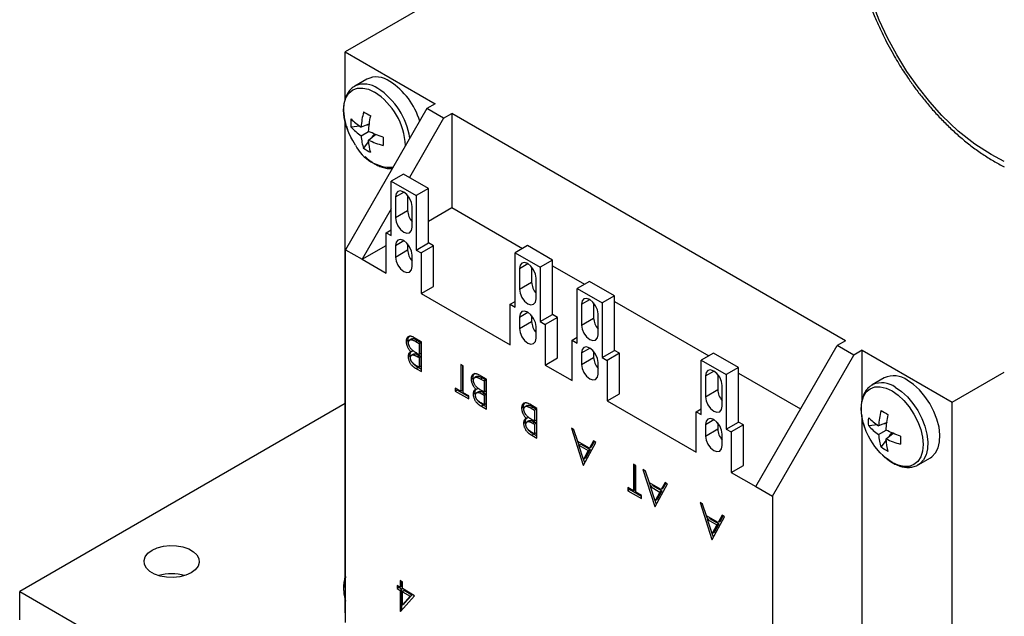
# Model space of a CAD drawing. Header units: inches. Extents: x 0.5 to 21.5, y 0.5 to 16.5.
# Tile 11 of 13: x 16.7 to 19.4, y 11.3 to 12.9. Entities that reach past the tile are written whole.
import ezdxf

# ---------------------------------------------------------------- set-up
doc = ezdxf.new("R2010")
doc.units = ezdxf.units.IN
doc.header["$LTSCALE"] = 2
doc.header["$MEASUREMENT"] = 0

msp = doc.modelspace()

# ---------------------------------------------------------------- linework, layer by layer
for p, q in [((18.5282, 13.3738), (17.5627, 12.8164)), ((17.5627, 12.8164), (17.8088, 12.6744)), ((17.5627, 12.6864), (17.5627, 12.8164)), ((17.6222, 12.7417), (17.5892, 12.7226)), ((17.5892, 12.7226), (17.5906, 12.7233)), ((17.8088, 12.6744), (17.7866, 12.6615)), ((17.7866, 12.6615), (17.5638, 12.2757)), ((17.8322, 12.6351), (17.7866, 12.6615)), ((17.8322, 12.6351), (17.8545, 12.648)), ((18.9302, 12.027), (17.8545, 12.648)), ((17.8545, 12.648), (17.8545, 12.3908)), ((17.5627, 11.3799), (17.5627, 12.6267)), ((17.8322, 12.6351), (17.7386, 12.473)), ((17.6035, 12.6135), (17.5798, 12.6106)), ((17.63, 12.6197), (17.6066, 12.6109)), ((17.6066, 12.5872), (17.6272, 12.5991)), ((17.6296, 12.6167), (17.6184, 12.6154)), ((17.6135, 12.5522), (17.6279, 12.5713)), ((17.6272, 12.5753), (17.6465, 12.5911)), ((17.6369, 12.5833), (17.6437, 12.5923)), ((17.7223, 12.4824), (17.6889, 12.4631)), ((17.6889, 12.3141), (17.6889, 12.4631)), ((17.6889, 12.4631), (17.7573, 12.4236)), ((17.7907, 12.4429), (17.7223, 12.4824)), ((17.7003, 12.4201), (17.7231, 12.4332)), ((17.7907, 12.4429), (17.7573, 12.4236)), ((17.7907, 12.294), (17.7907, 12.4429)), ((17.7003, 12.4201), (17.7003, 12.3632)), ((17.7337, 12.424), (17.7337, 12.3825)), ((17.7573, 12.4236), (17.7573, 12.2747)), ((17.6889, 12.3869), (17.6095, 12.2494)), ((17.7003, 12.3632), (17.7337, 12.3825)), ((17.7458, 12.337), (17.7458, 12.3938)), ((17.7907, 12.354), (17.8545, 12.3908)), ((17.8545, 12.3908), (18.0481, 12.2791)), ((17.6752, 12.322), (17.6889, 12.33)), ((17.6752, 12.2115), (17.6752, 12.322)), ((17.6752, 12.322), (17.6889, 12.3141)), ((17.7003, 12.2874), (17.7231, 12.3005)), ((17.5638, 11.2573), (17.5638, 12.2757)), ((17.5638, 12.2757), (17.6095, 12.2494)), ((17.6095, 12.2494), (17.6752, 12.2873)), ((17.7003, 12.2874), (17.7003, 12.2557)), ((17.7003, 12.2557), (17.7337, 12.275)), ((17.7337, 12.2913), (17.7337, 12.275)), ((17.7573, 12.2747), (17.7907, 12.294)), ((17.7573, 12.2747), (17.771, 12.2668)), ((17.8044, 12.2861), (17.771, 12.2668)), ((17.8044, 12.2861), (17.7907, 12.294)), ((17.8044, 12.1755), (17.8044, 12.2861)), ((18.0613, 12.2867), (18.0279, 12.2674)), ((18.1296, 12.2472), (18.0613, 12.2867)), ((17.6095, 12.2494), (17.6752, 12.2115)), ((17.7458, 12.2295), (17.7458, 12.2611)), ((17.771, 12.2668), (17.771, 12.1562)), ((18.0279, 12.1185), (18.0279, 12.2674)), ((18.0279, 12.2674), (18.0962, 12.2279)), ((18.1296, 12.2472), (18.0962, 12.2279)), ((18.1296, 12.0983), (18.1296, 12.2472)), ((18.0393, 12.2244), (18.0621, 12.2375)), ((18.0393, 12.2244), (18.0393, 12.1676)), ((18.0727, 12.2283), (18.0727, 12.1868)), ((18.0962, 12.2279), (18.0962, 12.079)), ((18.1296, 12.232), (18.2175, 12.1812)), ((18.0848, 12.1413), (18.0848, 12.1981)), ((17.771, 12.1562), (17.8044, 12.1755)), ((18.0393, 12.1676), (18.0727, 12.1868)), ((18.2308, 12.1889), (18.1973, 12.1696)), ((18.1973, 12.0206), (18.1973, 12.1696)), ((18.1973, 12.1696), (18.2657, 12.1301)), ((18.2991, 12.1494), (18.2308, 12.1889)), ((17.771, 12.1562), (18.0142, 12.0158)), ((18.2088, 12.1266), (18.2315, 12.1397)), ((18.2991, 12.1494), (18.2657, 12.1301)), ((18.2991, 12.0004), (18.2991, 12.1494)), ((18.0142, 12.1264), (18.0279, 12.1343)), ((18.0142, 12.0158), (18.0142, 12.1264)), ((18.0142, 12.1264), (18.0279, 12.1185)), ((18.2088, 12.1266), (18.2088, 12.0697)), ((18.2422, 12.1305), (18.2422, 12.089)), ((18.2657, 12.1301), (18.2657, 11.9812)), ((18.2991, 12.1341), (18.5565, 11.9855)), ((18.0393, 12.0917), (18.0621, 12.1048)), ((18.0393, 12.0917), (18.0393, 12.06)), ((18.0727, 12.0956), (18.0727, 12.0793)), ((18.0962, 12.079), (18.1296, 12.0983)), ((18.1433, 12.0904), (18.1099, 12.0711)), ((18.1433, 12.0904), (18.1296, 12.0983)), ((18.1433, 11.9798), (18.1433, 12.0904)), ((18.2088, 12.0697), (18.2422, 12.089)), ((18.2543, 12.0434), (18.2543, 12.1003)), ((18.0393, 12.06), (18.0727, 12.0793)), ((18.0848, 12.0338), (18.0848, 12.0654)), ((18.0962, 12.079), (18.1099, 12.0711)), ((18.1099, 12.0711), (18.1099, 11.9605)), ((17.7446, 12.0318), (17.7395, 12.0288)), ((17.7715, 12.0242), (17.7524, 12.0352)), ((18.1837, 12.0285), (18.1973, 12.0364)), ((18.1837, 11.9179), (18.1837, 12.0285)), ((18.1837, 12.0285), (18.1973, 12.0206)), ((17.7349, 12.028), (17.7298, 12.0251)), ((17.7612, 12.0276), (17.7561, 12.0247)), ((17.7561, 12.0247), (17.7651, 12.0195)), ((17.7612, 12.0276), (17.7703, 12.0224)), ((17.7703, 12.0224), (17.7651, 12.0195)), ((17.7651, 12.0195), (17.7651, 11.9891)), ((17.7703, 12.0224), (17.7703, 11.9921)), ((17.7715, 11.9425), (17.7715, 12.0242)), ((18.2088, 11.9938), (18.2315, 12.007)), ((18.6852, 11.6284), (18.9079, 12.0142)), ((18.9302, 12.027), (18.9079, 12.0142)), ((18.9536, 11.9878), (18.9079, 12.0142)), ((17.7403, 11.9866), (17.7352, 11.9837)), ((17.7485, 11.9993), (17.7434, 11.9963)), ((17.7498, 11.9903), (17.7447, 11.9874)), ((17.7651, 11.9891), (17.7609, 11.9915)), ((17.766, 11.9861), (17.7609, 11.9832)), ((17.7609, 11.9832), (17.7651, 11.9807)), ((17.7703, 11.9921), (17.7651, 11.9891)), ((17.7703, 11.9837), (17.7651, 11.9807)), ((17.7651, 11.9807), (17.7651, 11.9546)), ((17.766, 11.9861), (17.7703, 11.9837)), ((17.7703, 11.9837), (17.7703, 11.9575)), ((18.1099, 11.9605), (18.1433, 11.9798)), ((18.2088, 11.9938), (18.2088, 11.9622)), ((18.2088, 11.9622), (18.2422, 11.9815)), ((18.2422, 11.9978), (18.2422, 11.9815)), ((18.2657, 11.9812), (18.2991, 12.0004)), ((18.2657, 11.9812), (18.2794, 11.9732)), ((18.3128, 11.9925), (18.2794, 11.9732)), ((18.3128, 11.9925), (18.2991, 12.0004)), ((18.3128, 11.8819), (18.3128, 11.9925)), ((18.5697, 11.9932), (18.5363, 11.9739)), ((18.6381, 11.9537), (18.5697, 11.9932)), ((18.7309, 11.602), (18.9536, 11.9878)), ((18.9758, 12.0007), (18.9536, 11.9878)), ((18.9758, 12.0007), (19.2219, 11.8586)), ((18.9758, 11.8666), (18.9758, 12.0007)), ((17.7651, 11.9546), (17.7565, 11.9595)), ((17.7628, 11.9534), (17.7577, 11.9505)), ((17.7577, 11.9505), (17.7715, 11.9425)), ((17.7715, 11.9484), (17.7628, 11.9534)), ((17.7703, 11.9575), (17.7651, 11.9546)), ((17.8857, 11.9582), (17.8794, 11.9619)), ((17.8794, 11.9619), (17.8794, 11.8886)), ((17.8845, 11.8916), (17.8845, 11.9589)), ((17.8857, 11.8849), (17.8857, 11.9582)), ((18.1099, 11.9605), (18.1837, 11.9179)), ((18.2543, 11.9359), (18.2543, 11.9676)), ((18.2794, 11.9732), (18.2794, 11.8627)), ((18.5363, 11.8249), (18.5363, 11.9739)), ((18.5363, 11.9739), (18.6047, 11.9344)), ((18.6381, 11.9537), (18.6047, 11.9344)), ((18.6381, 11.8048), (18.6381, 11.9537)), ((17.9126, 11.9254), (17.9075, 11.9225)), ((17.9223, 11.9292), (17.9172, 11.9263)), ((17.9492, 11.9216), (17.93, 11.9326)), ((17.9389, 11.9251), (17.9338, 11.9221)), ((17.9338, 11.9221), (17.9428, 11.9169)), ((17.9389, 11.9251), (17.9479, 11.9198)), ((17.9492, 11.8399), (17.9492, 11.9216)), ((18.5477, 11.9309), (18.5705, 11.944)), ((18.5477, 11.9309), (18.5477, 11.874)), ((18.5811, 11.9348), (18.5811, 11.8933)), ((18.6047, 11.9344), (18.6047, 11.7855)), ((18.6381, 11.9384), (18.8077, 11.8405)), ((19.0365, 11.9252), (19.0034, 11.9062)), ((19.2219, 11.8586), (19.3645, 11.9409)), ((17.8794, 11.8886), (17.8639, 11.8975)), ((17.8639, 11.8975), (17.8639, 11.8891)), ((17.8691, 11.8921), (17.8691, 11.8946)), ((17.9262, 11.8967), (17.9211, 11.8938)), ((17.9479, 11.9198), (17.9428, 11.9169)), ((17.9428, 11.9169), (17.9428, 11.8865)), ((17.9479, 11.9198), (17.9479, 11.8895)), ((18.5933, 11.8478), (18.5933, 11.9046)), ((19.0034, 11.9062), (19.0048, 11.9069)), ((17.8691, 11.8921), (17.8639, 11.8891)), ((17.8639, 11.8891), (17.9011, 11.8677)), ((17.9011, 11.8736), (17.8691, 11.8921)), ((17.8845, 11.8916), (17.8794, 11.8886)), ((17.9011, 11.8761), (17.8857, 11.8849)), ((17.9011, 11.8677), (17.9011, 11.8761)), ((17.918, 11.8841), (17.9129, 11.8811)), ((17.9275, 11.8877), (17.9224, 11.8848)), ((17.9437, 11.8836), (17.9385, 11.8806)), ((17.9385, 11.8806), (17.9428, 11.8781)), ((17.9428, 11.8865), (17.9386, 11.889)), ((17.9479, 11.8895), (17.9428, 11.8865)), ((17.9479, 11.8811), (17.9428, 11.8781)), ((17.9428, 11.8781), (17.9428, 11.852)), ((17.9437, 11.8836), (17.9479, 11.8811)), ((17.9479, 11.8811), (17.9479, 11.8549)), ((18.2794, 11.8627), (18.3128, 11.8819)), ((18.5477, 11.874), (18.5811, 11.8933)), ((17.5627, 11.8551), (16.6736, 11.3418)), ((17.9428, 11.852), (17.9342, 11.8569)), ((17.9405, 11.8509), (17.9354, 11.8479)), ((17.9354, 11.8479), (17.9492, 11.8399)), ((17.9492, 11.8459), (17.9405, 11.8509)), ((17.9479, 11.8549), (17.9428, 11.852)), ((18.0504, 11.8459), (18.0453, 11.8429)), ((18.0601, 11.8497), (18.055, 11.8467)), ((18.087, 11.842), (18.0678, 11.8531)), ((18.0767, 11.8455), (18.0716, 11.8426)), ((18.0716, 11.8426), (18.0806, 11.8373)), ((18.0767, 11.8455), (18.0857, 11.8403)), ((18.0857, 11.8403), (18.0806, 11.8373)), ((18.0857, 11.8403), (18.0857, 11.8099)), ((18.087, 11.7604), (18.087, 11.842)), ((18.2794, 11.8627), (18.5226, 11.7223)), ((18.5226, 11.8328), (18.5363, 11.8408)), ((19.2219, 10.3258), (19.2219, 11.8586)), ((18.064, 11.8172), (18.0589, 11.8142)), ((18.0806, 11.8373), (18.0806, 11.807)), ((18.5226, 11.7223), (18.5226, 11.8328)), ((18.5226, 11.8328), (18.5363, 11.8249)), ((18.9758, 10.5601), (18.9758, 11.8149)), ((18.0558, 11.8045), (18.0507, 11.8016)), ((18.0653, 11.8082), (18.0602, 11.8052)), ((18.0815, 11.804), (18.0763, 11.8011)), ((18.0763, 11.8011), (18.0806, 11.7986)), ((18.0806, 11.807), (18.0764, 11.8094)), ((18.0857, 11.8099), (18.0806, 11.807)), ((18.0857, 11.8016), (18.0806, 11.7986)), ((18.0806, 11.7986), (18.0806, 11.7724)), ((18.0815, 11.804), (18.0857, 11.8016)), ((18.0857, 11.8016), (18.0857, 11.7754)), ((18.1881, 11.7836), (18.1812, 11.7876)), ((18.1812, 11.7876), (18.2139, 11.6871)), ((18.5477, 11.7982), (18.5705, 11.8113)), ((18.5477, 11.7982), (18.5477, 11.7665)), ((18.5811, 11.8021), (18.5811, 11.7858)), ((18.6047, 11.7855), (18.6381, 11.8048)), ((18.6518, 11.7968), (18.6184, 11.7776)), ((18.6518, 11.7968), (18.6381, 11.8048)), ((18.6518, 11.6863), (18.6518, 11.7968)), ((19.0177, 11.7971), (18.994, 11.7942)), ((19.0442, 11.8033), (19.0208, 11.7945)), ((19.0438, 11.8003), (19.0326, 11.7989)), ((18.0806, 11.7724), (18.072, 11.7774)), ((18.0783, 11.7713), (18.0732, 11.7684)), ((18.0732, 11.7684), (18.087, 11.7604)), ((18.087, 11.7663), (18.0783, 11.7713)), ((18.0857, 11.7754), (18.0806, 11.7724)), ((18.1986, 11.7514), (18.1881, 11.7836)), ((18.5477, 11.7665), (18.5811, 11.7858)), ((18.5933, 11.7403), (18.5933, 11.7719)), ((18.6047, 11.7855), (18.6184, 11.7776)), ((18.6184, 11.7776), (18.6184, 11.667)), ((19.0208, 11.7708), (19.0414, 11.7826)), ((19.0414, 11.7589), (19.0607, 11.7747)), ((19.0511, 11.7668), (19.0579, 11.7759)), ((18.2306, 11.7329), (18.1986, 11.7514)), ((18.2023, 11.7414), (18.1992, 11.7511)), ((18.2019, 11.7411), (18.2071, 11.7441)), ((18.2019, 11.7411), (18.2272, 11.7265)), ((18.2144, 11.7027), (18.2019, 11.7411)), ((18.2071, 11.7441), (18.2323, 11.7295)), ((18.2148, 11.6866), (18.2483, 11.7489)), ((18.2414, 11.7529), (18.2306, 11.7329)), ((18.2358, 11.7359), (18.2306, 11.7329)), ((18.2358, 11.7359), (18.2441, 11.7513)), ((18.2483, 11.7489), (18.2414, 11.7529)), ((19.0277, 11.7358), (19.0421, 11.7549)), ((18.2272, 11.7265), (18.2144, 11.7027)), ((18.2195, 11.7057), (18.2144, 11.7027)), ((18.2323, 11.7295), (18.2195, 11.7057)), ((18.2323, 11.7295), (18.2272, 11.7265)), ((19.1294, 11.688), (19.1624, 11.707)), ((18.2156, 11.6881), (18.2139, 11.6871)), ((18.2139, 11.6871), (18.2148, 11.6866)), ((18.2181, 11.6928), (18.2148, 11.703)), ((18.3571, 11.6861), (18.3508, 11.6898)), ((18.3508, 11.6898), (18.3508, 11.6165)), ((18.3559, 11.6194), (18.3559, 11.6868)), ((18.3571, 11.6128), (18.3571, 11.6861)), ((18.6184, 11.667), (18.6518, 11.6863)), ((19.1311, 11.689), (19.1294, 11.688)), ((18.3839, 11.6706), (18.377, 11.6746)), ((18.377, 11.6746), (18.4097, 11.5741)), ((18.3944, 11.6384), (18.3839, 11.6706)), ((18.6184, 11.667), (18.6852, 11.6284)), ((18.3508, 11.6165), (18.3353, 11.6254)), ((18.3353, 11.6254), (18.3353, 11.617)), ((18.4265, 11.6199), (18.3944, 11.6384)), ((18.3982, 11.6283), (18.395, 11.638)), ((18.3977, 11.6281), (18.4029, 11.631)), ((18.3977, 11.6281), (18.423, 11.6135)), ((18.4102, 11.5897), (18.3977, 11.6281)), ((18.4029, 11.631), (18.4281, 11.6165)), ((18.4106, 11.5736), (18.4441, 11.6359)), ((18.4372, 11.6398), (18.4265, 11.6199)), ((18.4316, 11.6228), (18.4399, 11.6383)), ((18.4441, 11.6359), (18.4372, 11.6398)), ((18.6852, 11.6284), (18.7309, 11.602)), ((18.3405, 11.62), (18.3353, 11.617)), ((18.3353, 11.617), (18.3725, 11.5955)), ((18.3405, 11.62), (18.3405, 11.6224)), ((18.3725, 11.6015), (18.3405, 11.62)), ((18.3559, 11.6194), (18.3508, 11.6165)), ((18.3725, 11.6039), (18.3571, 11.6128)), ((18.3725, 11.5955), (18.3725, 11.6039)), ((18.423, 11.6135), (18.4102, 11.5897)), ((18.4281, 11.6165), (18.4153, 11.5927)), ((18.4281, 11.6165), (18.423, 11.6135)), ((18.4316, 11.6228), (18.4265, 11.6199)), ((18.7309, 11.602), (18.7309, 10.5836)), ((18.4114, 11.5751), (18.4097, 11.5741)), ((18.4097, 11.5741), (18.4106, 11.5736)), ((18.4153, 11.5927), (18.4102, 11.5897)), ((18.4139, 11.5798), (18.4106, 11.5899)), ((18.5399, 11.5806), (18.533, 11.5846)), ((18.533, 11.5846), (18.5656, 11.4841)), ((18.5503, 11.5484), (18.5399, 11.5806)), ((18.5824, 11.5299), (18.5503, 11.5484)), ((18.5541, 11.5383), (18.5509, 11.548)), ((18.5665, 11.4835), (18.6001, 11.5458)), ((18.5931, 11.5498), (18.5824, 11.5299)), ((18.5875, 11.5328), (18.5958, 11.5483)), ((18.6001, 11.5458), (18.5931, 11.5498)), ((18.5537, 11.5381), (18.5588, 11.541)), ((18.5537, 11.5381), (18.5789, 11.5235)), ((18.5661, 11.4997), (18.5537, 11.5381)), ((18.5588, 11.541), (18.5841, 11.5264)), ((18.5789, 11.5235), (18.5661, 11.4997)), ((18.5841, 11.5264), (18.5713, 11.5026)), ((18.5841, 11.5264), (18.5789, 11.5235)), ((18.5875, 11.5328), (18.5824, 11.5299)), ((18.5713, 11.5026), (18.5661, 11.4997)), ((18.5699, 11.4897), (18.5665, 11.4999)), ((18.5673, 11.4851), (18.5656, 11.4841)), ((18.5656, 11.4841), (18.5665, 11.4835)), ((17.713, 11.3531), (17.7049, 11.3578)), ((17.7049, 11.3578), (17.7049, 11.3494)), ((17.7194, 11.3683), (17.713, 11.3719)), ((17.713, 11.3719), (17.713, 11.3531)), ((17.7181, 11.356), (17.713, 11.3531)), ((17.7181, 11.356), (17.7181, 11.369)), ((17.7194, 11.3494), (17.7194, 11.3683)), ((16.6736, 11.3418), (17.1487, 11.0675)), ((16.6736, 11.2646), (16.6736, 11.3418)), ((17.71, 11.3524), (17.7049, 11.3494)), ((17.7049, 11.3494), (17.713, 11.3447)), ((17.71, 11.3524), (17.71, 11.3548)), ((17.7181, 11.3477), (17.71, 11.3524)), ((17.7181, 11.3477), (17.713, 11.3447)), ((17.713, 11.3447), (17.713, 11.2882)), ((17.7143, 11.2874), (17.7529, 11.33)), ((17.7181, 11.2917), (17.7181, 11.3477)), ((17.7529, 11.33), (17.7194, 11.3494)), ((17.7245, 11.344), (17.7194, 11.341)), ((17.7194, 11.341), (17.7404, 11.3289)), ((17.7194, 11.3056), (17.7194, 11.341)), ((17.7404, 11.3289), (17.7194, 11.3056)), ((17.7456, 11.3318), (17.7245, 11.344)), ((17.7245, 11.3085), (17.7456, 11.3318)), ((17.7404, 11.3289), (17.7456, 11.3318)), ((17.5627, 11.2836), (17.5627, 11.3203)), ((17.7194, 11.3056), (17.7245, 11.3085)), ((17.5627, 11.2836), (17.5638, 11.283)), ((17.7171, 11.2905), (17.713, 11.2882)), ((17.713, 11.2882), (17.7143, 11.2874))]:
    msp.add_line(p, q)
at = {"flags": 128}
for points in [[(19.3645, 12.5171), (19.3283, 12.5355), (19.2839, 12.5642), (19.2388, 12.6), (19.194, 12.6426), (19.1605, 12.6796), (19.1286, 12.7194), (19.0983, 12.7626), (19.0703, 12.8078), (19.0451, 12.8546), (19.0229, 12.9025), (19.0044, 12.95)], [(17.5788, 12.5829), (17.5731, 12.5948), (17.5653, 12.6162), (17.5605, 12.6373), (17.5589, 12.6573), (17.5605, 12.6755), (17.5653, 12.691), (17.5731, 12.7034), (17.5837, 12.7121), (17.5965, 12.7169), (17.6111, 12.7175), (17.627, 12.7139), (17.6435, 12.7062)], [(17.5915, 12.5614), (17.5837, 12.5739), (17.5788, 12.5829)], [(17.7458, 12.3938), (17.7441, 12.4049), (17.7392, 12.4162), (17.7318, 12.4262), (17.7231, 12.4332), (17.7144, 12.4363), (17.707, 12.4348), (17.7021, 12.4291), (17.7003, 12.4201)], [(17.7003, 12.3632), (17.7021, 12.3522), (17.707, 12.3408), (17.7144, 12.3308), (17.7231, 12.3238), (17.7318, 12.3208), (17.7392, 12.3222), (17.7441, 12.3279), (17.7458, 12.337)], [(17.7458, 12.2611), (17.7441, 12.2721), (17.7392, 12.2835), (17.7318, 12.2935), (17.7231, 12.3005), (17.7144, 12.3035), (17.707, 12.3021), (17.7021, 12.2964), (17.7003, 12.2874)], [(17.7003, 12.2557), (17.7021, 12.2447), (17.707, 12.2333), (17.7144, 12.2233), (17.7231, 12.2163), (17.7318, 12.2133), (17.7392, 12.2147), (17.7441, 12.2204), (17.7458, 12.2295)], [(18.0848, 12.1981), (18.0831, 12.2092), (18.0781, 12.2206), (18.0708, 12.2305), (18.0621, 12.2375), (18.0533, 12.2406), (18.046, 12.2391), (18.041, 12.2335), (18.0393, 12.2244)], [(18.0393, 12.1676), (18.041, 12.1565), (18.046, 12.1451), (18.0533, 12.1352), (18.0621, 12.1281), (18.0708, 12.1251), (18.0781, 12.1265), (18.0831, 12.1322), (18.0848, 12.1413)], [(18.2543, 12.1003), (18.2526, 12.1113), (18.2476, 12.1227), (18.2402, 12.1327), (18.2315, 12.1397), (18.2228, 12.1427), (18.2154, 12.1413), (18.2105, 12.1356), (18.2088, 12.1266)], [(18.0848, 12.0654), (18.0831, 12.0765), (18.0781, 12.0878), (18.0708, 12.0978), (18.0621, 12.1048), (18.0533, 12.1078), (18.046, 12.1064), (18.041, 12.1007), (18.0393, 12.0917)], [(18.0393, 12.06), (18.041, 12.049), (18.046, 12.0376), (18.0533, 12.0277), (18.0621, 12.0206), (18.0708, 12.0176), (18.0781, 12.019), (18.0831, 12.0247), (18.0848, 12.0338)], [(18.2088, 12.0697), (18.2105, 12.0587), (18.2154, 12.0473), (18.2228, 12.0373), (18.2315, 12.0303), (18.2402, 12.0273), (18.2476, 12.0287), (18.2526, 12.0344), (18.2543, 12.0434)], [(18.2543, 11.9676), (18.2526, 11.9786), (18.2476, 11.99), (18.2402, 11.9999), (18.2315, 12.007), (18.2228, 12.01), (18.2154, 12.0086), (18.2105, 12.0029), (18.2088, 11.9938)], [(18.2088, 11.9622), (18.2105, 11.9511), (18.2154, 11.9398), (18.2228, 11.9298), (18.2315, 11.9228), (18.2402, 11.9198), (18.2476, 11.9212), (18.2526, 11.9269), (18.2543, 11.9359)], [(18.5933, 11.9046), (18.5915, 11.9157), (18.5866, 11.927), (18.5792, 11.937), (18.5705, 11.944), (18.5618, 11.9471), (18.5544, 11.9456), (18.5495, 11.9399), (18.5477, 11.9309)], [(18.993, 11.7665), (18.9873, 11.7784), (18.9795, 11.7998), (18.9747, 11.8209), (18.9731, 11.8409), (18.9747, 11.8591), (18.9795, 11.8746), (18.9873, 11.887), (18.9979, 11.8957), (19.0107, 11.9005), (19.0253, 11.9011), (19.0412, 11.8975), (19.0577, 11.8898)], [(19.0664, 11.8999), (19.0833, 11.8883), (19.0995, 11.8735), (19.1146, 11.8558), (19.1279, 11.836), (19.139, 11.8148), (19.1474, 11.793), (19.153, 11.7713), (19.1554, 11.7506), (19.1546, 11.7315), (19.1506, 11.7148), (19.1435, 11.7011), (19.1337, 11.6908), (19.1311, 11.689)], [(19.1624, 11.707), (19.1668, 11.7099), (19.1766, 11.7202), (19.1836, 11.7339), (19.1876, 11.7506), (19.1884, 11.7697), (19.186, 11.7904), (19.1805, 11.8121), (19.172, 11.8339), (19.1609, 11.8551), (19.1476, 11.8749), (19.1325, 11.8925), (19.1163, 11.9074), (19.0994, 11.919)], [(18.5477, 11.874), (18.5495, 11.863), (18.5544, 11.8516), (18.5618, 11.8416), (18.5705, 11.8346), (18.5792, 11.8316), (18.5866, 11.833), (18.5915, 11.8387), (18.5933, 11.8478)], [(19.0577, 11.8898), (19.0742, 11.8784), (19.0901, 11.8637), (19.1048, 11.8462), (19.1176, 11.8266), (19.1281, 11.8057), (19.1359, 11.7843), (19.1407, 11.7632), (19.1424, 11.7432), (19.1407, 11.7251), (19.1359, 11.7095), (19.1281, 11.6971), (19.1176, 11.6884), (19.1048, 11.6836), (19.0901, 11.6831), (19.0742, 11.6867), (19.0577, 11.6943), (19.0412, 11.7057), (19.0253, 11.7205), (19.0107, 11.7379), (19.0057, 11.745)], [(18.5933, 11.7719), (18.5915, 11.7829), (18.5866, 11.7943), (18.5792, 11.8043), (18.5705, 11.8113), (18.5618, 11.8143), (18.5544, 11.8129), (18.5495, 11.8072), (18.5477, 11.7982)], [(18.5477, 11.7665), (18.5495, 11.7555), (18.5544, 11.7441), (18.5618, 11.7341), (18.5705, 11.7271), (18.5792, 11.7241), (18.5866, 11.7255), (18.5915, 11.7312), (18.5933, 11.7403)], [(19.0057, 11.745), (18.9979, 11.7575), (18.993, 11.7665)], [(17.0353, 11.4544), (17.0497, 11.4609), (17.0663, 11.4652), (17.0842, 11.4671), (17.1024, 11.4664), (17.1198, 11.4633), (17.1354, 11.4579), (17.1483, 11.4504), (17.1577, 11.4414), (17.1632, 11.4314), (17.1643, 11.4209), (17.161, 11.4105), (17.1535, 11.4009), (17.1423, 11.3927), (17.1279, 11.3862), (17.1113, 11.3818), (17.0934, 11.38), (17.0752, 11.3806), (17.0578, 11.3837), (17.0422, 11.3892), (17.0293, 11.3966), (17.0199, 11.4056), (17.0144, 11.4156), (17.0133, 11.4261), (17.0166, 11.4365), (17.0241, 11.4461), (17.0353, 11.4544)]]:
    msp.add_lwpolyline(points, dxfattribs=at)
for centre, radius, start, end in [((17.6152, 12.6654), 0.063, 54.0394, 113.009), ((17.6486, 12.687), 0.0607, 52.9398, 115.7497), ((17.5802, 12.5716), 0.1946, 16.5704, 57.333), ((17.5442, 12.5511), 0.1841, 2.8684, 57.3785), ((17.5451, 12.5509), 0.1971, 8.7037, 57.083), ((17.6891, 12.6095), 0.1088, 206.2702, 272.467), ((17.7838, 12.385), 0.0501, 182.8809, 220.7973), ((17.7838, 12.2775), 0.0501, 182.8809, 220.7973), ((18.1227, 12.1894), 0.0501, 182.8809, 220.7973), ((18.2922, 12.0915), 0.0501, 182.8809, 220.7973), ((18.1227, 12.0819), 0.0501, 182.8809, 220.7973), ((18.2922, 11.984), 0.0501, 182.8809, 220.7973), ((19.0628, 11.8705), 0.0607, 52.9398, 115.7497), ((19.0294, 11.8489), 0.063, 54.0394, 113.009), ((18.6312, 11.8958), 0.0501, 182.8809, 220.7973), ((18.6312, 11.7883), 0.0501, 182.8809, 220.7973), ((17.0888, 11.2661), 0.124, 73.443, 106.557), ((17.6701, 11.348), 0.1112, 162.7233, 197.2767)]:
    msp.add_arc(centre, radius, start, end)
for points, knots in [([(19.0788, 13.4546), (19.0786, 13.4545), (19.0697, 13.4501), (19.0537, 13.4382), (19.0311, 13.4183), (19.0115, 13.3951), (18.9949, 13.3697), (18.9813, 13.3426), (18.9701, 13.3132), (18.9616, 13.2817), (18.9556, 13.2483), (18.9522, 13.2134), (18.9514, 13.1771), (18.9531, 13.1398), (18.9573, 13.1016), (18.9639, 13.063), (18.9728, 13.0241), (18.9837, 12.9854), (18.9965, 12.9478), (19.0102, 12.9125), (19.0235, 12.8822), (19.0365, 12.8551), (19.0494, 12.8299), (19.0591, 12.8127), (19.0639, 12.8041)], [0, 0, 0, 0, 0.001244, 0.052564, 0.105444, 0.16026, 0.209997, 0.260238, 0.310882, 0.361794, 0.412837, 0.463897, 0.51488, 0.565706, 0.616324, 0.666665, 0.716618, 0.765967, 0.814232, 0.8601, 0.90078, 0.931203, 0.965602, 1, 1, 1, 1]), ([(19.0639, 12.8041), (19.0721, 12.7904), (19.0836, 12.7712), (19.1019, 12.7437), (19.118, 12.7207), (19.1381, 12.6943), (19.16, 12.6676), (19.1837, 12.6411), (19.2088, 12.6153), (19.2353, 12.5906), (19.2628, 12.5675), (19.2911, 12.546), (19.32, 12.5268), (19.3446, 12.5121), (19.3594, 12.5049), (19.3645, 12.5025)], [0, 0, 0, 0, 0.103327, 0.145189, 0.214556, 0.286366, 0.363173, 0.443063, 0.525272, 0.609199, 0.694428, 0.780664, 0.867696, 0.955375, 1, 1, 1, 1]), ([(17.5911, 12.7232), (17.5882, 12.7216), (17.5812, 12.7178), (17.5726, 12.7084), (17.5653, 12.696), (17.5606, 12.6815), (17.5585, 12.6659), (17.5587, 12.6497), (17.5609, 12.6331), (17.5645, 12.6179), (17.5679, 12.6083), (17.5693, 12.6042)], [0, 0, 0, 0, 0.087152, 0.207185, 0.329413, 0.452687, 0.574387, 0.692384, 0.804568, 0.918281, 1, 1, 1, 1]), ([(17.6175, 12.5306), (17.6188, 12.5294), (17.6237, 12.5245), (17.6329, 12.5172), (17.6452, 12.5092), (17.658, 12.5029), (17.6711, 12.4988), (17.6826, 12.4968), (17.6894, 12.4974), (17.692, 12.4977)], [0, 0, 0, 0, 0.055228, 0.215116, 0.380044, 0.548811, 0.720583, 0.894879, 1, 1, 1, 1]), ([(17.7524, 12.0352), (17.7515, 12.0357), (17.7499, 12.0366), (17.7475, 12.0376), (17.7452, 12.0384), (17.7431, 12.0389), (17.7411, 12.0391), (17.7392, 12.0391), (17.7375, 12.0387), (17.7359, 12.038), (17.7345, 12.0371), (17.7332, 12.036), (17.7321, 12.0347), (17.7313, 12.0332), (17.7306, 12.0315), (17.7301, 12.0295), (17.7298, 12.0274), (17.7298, 12.0258), (17.7298, 12.0251)], [0, 0, 0, 0, 0.074522, 0.145314, 0.213177, 0.278705, 0.342112, 0.404261, 0.466239, 0.52828, 0.589543, 0.648814, 0.707317, 0.764765, 0.82182, 0.879665, 0.93884, 1, 1, 1, 1]), ([(17.7349, 12.028), (17.7352, 12.0308), (17.7358, 12.0361), (17.7385, 12.04), (17.7405, 12.0406), (17.7406, 12.0406)], [0, 0, 0, 0, 0.502724, 0.973423, 1, 1, 1, 1]), ([(17.7361, 12.0214), (17.7361, 12.0221), (17.7362, 12.0234), (17.7366, 12.0252), (17.7374, 12.0267), (17.7384, 12.028), (17.7396, 12.0289), (17.741, 12.0296), (17.7426, 12.0299), (17.7441, 12.0298), (17.7454, 12.0296), (17.7465, 12.0293), (17.7478, 12.0288), (17.7492, 12.0282), (17.7507, 12.0276), (17.7524, 12.0267), (17.7542, 12.0257), (17.7554, 12.025), (17.7561, 12.0247)], [0, 0, 0, 0, 0.066884, 0.133364, 0.200692, 0.271031, 0.342035, 0.412126, 0.483159, 0.556302, 0.59546, 0.639227, 0.687794, 0.740178, 0.798205, 0.860261, 0.927498, 1, 1, 1, 1]), ([(17.7447, 12.0318), (17.7457, 12.0322), (17.7479, 12.0332), (17.7536, 12.0319), (17.7582, 12.0293), (17.7612, 12.0276)], [0, 0, 0, 0, 0.234651, 0.482967, 1, 1, 1, 1]), ([(17.7298, 12.0251), (17.7298, 12.0243), (17.7298, 12.0227), (17.7301, 12.0203), (17.7306, 12.0178), (17.7313, 12.0153), (17.7321, 12.0129), (17.7331, 12.0105), (17.7342, 12.0081), (17.7356, 12.0058), (17.7371, 12.0035), (17.7389, 12.0011), (17.741, 11.9987), (17.7426, 11.9972), (17.7434, 11.9963)], [0, 0, 0, 0, 0.083354, 0.165113, 0.244471, 0.323858, 0.401709, 0.478603, 0.553616, 0.629777, 0.7097, 0.797086, 0.893943, 1, 1, 1, 1]), ([(17.7363, 12.0193), (17.736, 12.0202), (17.735, 12.0232), (17.7349, 12.026), (17.7349, 12.028)], [0, 0, 0, 0, 0.281148, 1, 1, 1, 1]), ([(17.7477, 12.0001), (17.7468, 12.0009), (17.7452, 12.0024), (17.7429, 12.0049), (17.7409, 12.0076), (17.7395, 12.0099), (17.7385, 12.0118), (17.7379, 12.0132), (17.7373, 12.0146), (17.7369, 12.016), (17.7365, 12.0174), (17.7363, 12.0187), (17.7361, 12.0201), (17.7361, 12.021), (17.7361, 12.0214)], [0, 0, 0, 0, 0.143309, 0.277421, 0.405171, 0.529268, 0.589902, 0.649129, 0.707867, 0.764857, 0.822497, 0.880398, 0.939713, 1, 1, 1, 1]), ([(17.7434, 11.9963), (17.7427, 11.9962), (17.7415, 11.996), (17.7398, 11.9952), (17.7384, 11.994), (17.7372, 11.9926), (17.7363, 11.9908), (17.7357, 11.9887), (17.7353, 11.9863), (17.7352, 11.9846), (17.7352, 11.9837)], [0, 0, 0, 0, 0.128234, 0.252451, 0.374261, 0.496377, 0.619448, 0.743419, 0.869431, 1, 1, 1, 1]), ([(17.7352, 11.9837), (17.7352, 11.9827), (17.7353, 11.9808), (17.7358, 11.9777), (17.7366, 11.9746), (17.7378, 11.9715), (17.7392, 11.9684), (17.7408, 11.9654), (17.7427, 11.9627), (17.7445, 11.9606), (17.7461, 11.9589), (17.7474, 11.9577), (17.7488, 11.9565), (17.7503, 11.9553), (17.752, 11.9541), (17.7538, 11.9529), (17.7557, 11.9516), (17.757, 11.9509), (17.7577, 11.9505)], [0, 0, 0, 0, 0.077182, 0.152719, 0.226646, 0.301825, 0.376416, 0.449465, 0.522032, 0.596644, 0.635901, 0.678121, 0.723132, 0.771635, 0.82332, 0.878677, 0.937406, 1, 1, 1, 1]), ([(17.7403, 11.9866), (17.7405, 11.9894), (17.7408, 11.9934), (17.7428, 11.9956), (17.7434, 11.9963)], [0, 0, 0, 0, 0.685891, 1, 1, 1, 1]), ([(17.7417, 11.9781), (17.7416, 11.9786), (17.7405, 11.9816), (17.7404, 11.9843), (17.7403, 11.9866)], [0, 0, 0, 0, 0.154411, 1, 1, 1, 1]), ([(17.7416, 11.9802), (17.7416, 11.9808), (17.7416, 11.9822), (17.7421, 11.9839), (17.7427, 11.9854), (17.7437, 11.9866), (17.7448, 11.9875), (17.7462, 11.9881), (17.7477, 11.9883), (17.7492, 11.9882), (17.7505, 11.988), (17.7516, 11.9877), (17.7528, 11.9872), (17.7542, 11.9867), (17.7557, 11.986), (17.7573, 11.9852), (17.759, 11.9842), (17.7602, 11.9835), (17.7609, 11.9832)], [0, 0, 0, 0, 0.068636, 0.135185, 0.202717, 0.27157, 0.341133, 0.410222, 0.481168, 0.55446, 0.594294, 0.638261, 0.68681, 0.7394, 0.797711, 0.8603, 0.927699, 1, 1, 1, 1]), ([(17.7565, 11.9595), (17.7559, 11.9599), (17.7547, 11.9606), (17.7529, 11.9618), (17.7513, 11.963), (17.7498, 11.9642), (17.7484, 11.9654), (17.7472, 11.9667), (17.7461, 11.9679), (17.7451, 11.9693), (17.7443, 11.9706), (17.7436, 11.9719), (17.7429, 11.9733), (17.7424, 11.9746), (17.7421, 11.976), (17.7418, 11.9774), (17.7416, 11.9788), (17.7416, 11.9797), (17.7416, 11.9802)], [0, 0, 0, 0, 0.09126, 0.176546, 0.255515, 0.32897, 0.397569, 0.460759, 0.520282, 0.5766, 0.630098, 0.682521, 0.733159, 0.78413, 0.835598, 0.888182, 0.942997, 1, 1, 1, 1]), ([(17.7609, 11.9915), (17.7602, 11.992), (17.7587, 11.9928), (17.7566, 11.9941), (17.7547, 11.9952), (17.753, 11.9964), (17.7514, 11.9974), (17.75, 11.9984), (17.7488, 11.9992), (17.748, 11.9998), (17.7477, 12.0001)], [0, 0, 0, 0, 0.170715, 0.328655, 0.473823, 0.605269, 0.722943, 0.828047, 0.920694, 1, 1, 1, 1]), ([(17.7499, 11.9903), (17.7508, 11.9907), (17.7527, 11.9916), (17.7583, 11.9905), (17.7628, 11.9879), (17.766, 11.9861)], [0, 0, 0, 0, 0.212801, 0.448884, 1, 1, 1, 1]), ([(17.7628, 11.9534), (17.7594, 11.9556), (17.7542, 11.9589), (17.7487, 11.9642), (17.7472, 11.9667), (17.7471, 11.967)], [0, 0, 0, 0, 0.624594, 0.955936, 1, 1, 1, 1]), ([(17.93, 11.9326), (17.9292, 11.9331), (17.9276, 11.934), (17.9252, 11.9351), (17.9229, 11.9359), (17.9208, 11.9363), (17.9188, 11.9365), (17.9169, 11.9365), (17.9152, 11.9361), (17.9136, 11.9355), (17.9122, 11.9345), (17.9109, 11.9334), (17.9098, 11.9321), (17.909, 11.9306), (17.9083, 11.9289), (17.9078, 11.927), (17.9075, 11.9248), (17.9075, 11.9233), (17.9075, 11.9225)], [0, 0, 0, 0, 0.074522, 0.145314, 0.213177, 0.278705, 0.342112, 0.404261, 0.466239, 0.52828, 0.589543, 0.648814, 0.707317, 0.764765, 0.82182, 0.879665, 0.93884, 1, 1, 1, 1]), ([(17.9075, 11.9225), (17.9075, 11.9217), (17.9075, 11.9201), (17.9078, 11.9177), (17.9083, 11.9152), (17.9089, 11.9128), (17.9098, 11.9103), (17.9108, 11.9079), (17.9119, 11.9056), (17.9132, 11.9033), (17.9148, 11.9009), (17.9166, 11.8986), (17.9187, 11.8961), (17.9203, 11.8946), (17.9211, 11.8938)], [0, 0, 0, 0, 0.083354, 0.165113, 0.244471, 0.323858, 0.401709, 0.478603, 0.553616, 0.629777, 0.7097, 0.797086, 0.893943, 1, 1, 1, 1]), ([(17.9126, 11.9254), (17.9129, 11.9282), (17.9134, 11.9336), (17.9162, 11.9375), (17.9182, 11.938), (17.9183, 11.938)], [0, 0, 0, 0, 0.502724, 0.973423, 1, 1, 1, 1]), ([(17.914, 11.9167), (17.9137, 11.9176), (17.9127, 11.9206), (17.9126, 11.9234), (17.9126, 11.9254)], [0, 0, 0, 0, 0.281148, 1, 1, 1, 1]), ([(17.9138, 11.9188), (17.9138, 11.9195), (17.9139, 11.9208), (17.9143, 11.9226), (17.915, 11.9241), (17.916, 11.9254), (17.9172, 11.9264), (17.9187, 11.927), (17.9203, 11.9273), (17.9218, 11.9273), (17.9231, 11.927), (17.9242, 11.9267), (17.9255, 11.9263), (17.9269, 11.9257), (17.9284, 11.925), (17.9301, 11.9241), (17.9319, 11.9232), (17.9331, 11.9225), (17.9338, 11.9221)], [0, 0, 0, 0, 0.066884, 0.133364, 0.200692, 0.271031, 0.342035, 0.412126, 0.483159, 0.556302, 0.59546, 0.639227, 0.687794, 0.740178, 0.798205, 0.860261, 0.927498, 1, 1, 1, 1]), ([(17.9223, 11.9292), (17.9234, 11.9297), (17.9255, 11.9306), (17.9313, 11.9293), (17.9358, 11.9268), (17.9389, 11.9251)], [0, 0, 0, 0, 0.234651, 0.482967, 1, 1, 1, 1]), ([(17.9254, 11.8976), (17.9245, 11.8983), (17.9229, 11.8998), (17.9206, 11.9023), (17.9186, 11.905), (17.9171, 11.9074), (17.9162, 11.9092), (17.9155, 11.9107), (17.915, 11.9121), (17.9145, 11.9135), (17.9142, 11.9148), (17.914, 11.9162), (17.9138, 11.9175), (17.9138, 11.9184), (17.9138, 11.9188)], [0, 0, 0, 0, 0.143309, 0.277421, 0.405171, 0.529268, 0.589902, 0.649129, 0.707867, 0.764857, 0.822497, 0.880398, 0.939713, 1, 1, 1, 1]), ([(17.9386, 11.889), (17.9379, 11.8894), (17.9364, 11.8902), (17.9343, 11.8915), (17.9324, 11.8927), (17.9306, 11.8938), (17.9291, 11.8948), (17.9277, 11.8958), (17.9265, 11.8967), (17.9257, 11.8973), (17.9254, 11.8976)], [0, 0, 0, 0, 0.170715, 0.328655, 0.473823, 0.605269, 0.722943, 0.828047, 0.920694, 1, 1, 1, 1]), ([(19.0053, 11.9068), (19.0024, 11.9052), (18.9954, 11.9014), (18.9868, 11.892), (18.9795, 11.8795), (18.9749, 11.8651), (18.9727, 11.8495), (18.9729, 11.8333), (18.9751, 11.8167), (18.9787, 11.8015), (18.9821, 11.7919), (18.9835, 11.7878)], [0, 0, 0, 0, 0.087152, 0.2071851, 0.329413, 0.4526872, 0.5743868, 0.6923839, 0.8045682, 0.9182806, 1, 1, 1, 1]), ([(17.9211, 11.8938), (17.9204, 11.8936), (17.9192, 11.8934), (17.9175, 11.8926), (17.9161, 11.8915), (17.9149, 11.89), (17.914, 11.8882), (17.9134, 11.8861), (17.913, 11.8837), (17.9129, 11.882), (17.9129, 11.8811)], [0, 0, 0, 0, 0.128234, 0.252451, 0.374261, 0.496377, 0.619448, 0.743419, 0.869431, 1, 1, 1, 1]), ([(17.9129, 11.8811), (17.9129, 11.8801), (17.913, 11.8782), (17.9135, 11.8751), (17.9143, 11.872), (17.9154, 11.8689), (17.9169, 11.8658), (17.9185, 11.8629), (17.9204, 11.8601), (17.9222, 11.858), (17.9238, 11.8564), (17.9251, 11.8551), (17.9265, 11.8539), (17.928, 11.8527), (17.9297, 11.8515), (17.9315, 11.8503), (17.9334, 11.8491), (17.9347, 11.8483), (17.9354, 11.8479)], [0, 0, 0, 0, 0.077182, 0.152719, 0.226646, 0.301825, 0.376416, 0.449465, 0.522032, 0.596644, 0.635901, 0.678121, 0.723132, 0.771635, 0.82332, 0.878677, 0.937406, 1, 1, 1, 1]), ([(17.918, 11.8841), (17.9182, 11.8868), (17.9184, 11.8908), (17.9204, 11.8931), (17.9211, 11.8938)], [0, 0, 0, 0, 0.685891, 1, 1, 1, 1]), ([(17.9194, 11.8756), (17.9192, 11.876), (17.9181, 11.879), (17.9181, 11.8817), (17.918, 11.8841)], [0, 0, 0, 0, 0.1544111, 1, 1, 1, 1]), ([(17.9192, 11.8776), (17.9193, 11.8783), (17.9193, 11.8796), (17.9197, 11.8813), (17.9204, 11.8828), (17.9214, 11.884), (17.9225, 11.8849), (17.9239, 11.8855), (17.9254, 11.8858), (17.9269, 11.8857), (17.9282, 11.8854), (17.9293, 11.8851), (17.9305, 11.8846), (17.9319, 11.8841), (17.9334, 11.8834), (17.935, 11.8826), (17.9367, 11.8816), (17.9379, 11.881), (17.9385, 11.8806)], [0, 0, 0, 0, 0.068636, 0.135185, 0.202717, 0.27157, 0.341133, 0.410222, 0.481168, 0.55446, 0.594294, 0.638261, 0.68681, 0.7394, 0.797711, 0.8603, 0.927699, 1, 1, 1, 1]), ([(17.9342, 11.8569), (17.9336, 11.8573), (17.9324, 11.858), (17.9306, 11.8592), (17.929, 11.8604), (17.9275, 11.8616), (17.9261, 11.8628), (17.9249, 11.8641), (17.9238, 11.8654), (17.9228, 11.8667), (17.922, 11.868), (17.9212, 11.8694), (17.9206, 11.8707), (17.9201, 11.8721), (17.9197, 11.8734), (17.9194, 11.8748), (17.9193, 11.8762), (17.9193, 11.8771), (17.9192, 11.8776)], [0, 0, 0, 0, 0.09126, 0.176546, 0.255515, 0.32897, 0.397569, 0.460759, 0.520282, 0.5766, 0.630098, 0.682521, 0.733159, 0.78413, 0.835598, 0.888182, 0.942997, 1, 1, 1, 1]), ([(17.9275, 11.8877), (17.9285, 11.8881), (17.9304, 11.889), (17.936, 11.8879), (17.9405, 11.8853), (17.9437, 11.8836)], [0, 0, 0, 0, 0.212801, 0.448884, 1, 1, 1, 1]), ([(17.9405, 11.8509), (17.9371, 11.853), (17.9319, 11.8563), (17.9264, 11.8616), (17.9249, 11.8641), (17.9247, 11.8644)], [0, 0, 0, 0, 0.624594, 0.955936, 1, 1, 1, 1]), ([(18.0678, 11.8531), (18.067, 11.8536), (18.0653, 11.8545), (18.063, 11.8555), (18.0607, 11.8563), (18.0586, 11.8568), (18.0566, 11.857), (18.0547, 11.8569), (18.053, 11.8565), (18.0514, 11.8559), (18.0499, 11.855), (18.0487, 11.8539), (18.0476, 11.8526), (18.0468, 11.8511), (18.0461, 11.8493), (18.0456, 11.8474), (18.0453, 11.8453), (18.0453, 11.8437), (18.0453, 11.8429)], [0, 0, 0, 0, 0.074522, 0.145314, 0.213177, 0.278705, 0.342112, 0.404261, 0.466239, 0.52828, 0.589543, 0.648814, 0.707317, 0.764765, 0.82182, 0.879665, 0.93884, 1, 1, 1, 1]), ([(18.0453, 11.8429), (18.0453, 11.8421), (18.0453, 11.8406), (18.0456, 11.8381), (18.0461, 11.8357), (18.0467, 11.8332), (18.0476, 11.8308), (18.0486, 11.8284), (18.0497, 11.826), (18.051, 11.8237), (18.0526, 11.8214), (18.0544, 11.819), (18.0565, 11.8166), (18.0581, 11.815), (18.0589, 11.8142)], [0, 0, 0, 0, 0.083354, 0.165113, 0.244471, 0.323858, 0.401709, 0.478603, 0.553616, 0.629777, 0.7097, 0.797086, 0.893943, 1, 1, 1, 1]), ([(18.0504, 11.8459), (18.0507, 11.8487), (18.0512, 11.854), (18.054, 11.8579), (18.056, 11.8585), (18.0561, 11.8585)], [0, 0, 0, 0, 0.502724, 0.973423, 1, 1, 1, 1]), ([(18.0518, 11.8372), (18.0515, 11.838), (18.0505, 11.8411), (18.0504, 11.8439), (18.0504, 11.8459)], [0, 0, 0, 0, 0.281148, 1, 1, 1, 1]), ([(18.0516, 11.8393), (18.0516, 11.84), (18.0517, 11.8413), (18.0521, 11.8431), (18.0528, 11.8446), (18.0538, 11.8458), (18.055, 11.8468), (18.0565, 11.8475), (18.0581, 11.8478), (18.0596, 11.8477), (18.0609, 11.8475), (18.062, 11.8471), (18.0633, 11.8467), (18.0647, 11.8461), (18.0662, 11.8454), (18.0679, 11.8446), (18.0697, 11.8436), (18.0709, 11.8429), (18.0716, 11.8426)], [0, 0, 0, 0, 0.066884, 0.133364, 0.200692, 0.271031, 0.342035, 0.412126, 0.483159, 0.556302, 0.59546, 0.639227, 0.687794, 0.740178, 0.798205, 0.860261, 0.927498, 1, 1, 1, 1]), ([(18.0601, 11.8496), (18.0612, 11.8501), (18.0633, 11.8511), (18.0691, 11.8498), (18.0736, 11.8472), (18.0767, 11.8455)], [0, 0, 0, 0, 0.234651, 0.482967, 1, 1, 1, 1]), ([(18.0589, 11.8142), (18.0582, 11.8141), (18.057, 11.8139), (18.0553, 11.8131), (18.0539, 11.8119), (18.0527, 11.8105), (18.0518, 11.8086), (18.0512, 11.8065), (18.0508, 11.8042), (18.0507, 11.8024), (18.0507, 11.8016)], [0, 0, 0, 0, 0.128234, 0.252451, 0.374261, 0.496377, 0.619448, 0.743419, 0.869431, 1, 1, 1, 1]), ([(18.0632, 11.818), (18.0623, 11.8188), (18.0607, 11.8202), (18.0584, 11.8228), (18.0563, 11.8254), (18.0549, 11.8278), (18.054, 11.8297), (18.0533, 11.8311), (18.0528, 11.8325), (18.0523, 11.8339), (18.052, 11.8353), (18.0518, 11.8366), (18.0516, 11.838), (18.0516, 11.8388), (18.0516, 11.8393)], [0, 0, 0, 0, 0.143309, 0.277421, 0.405171, 0.529268, 0.589902, 0.649129, 0.707867, 0.764857, 0.822497, 0.880398, 0.939713, 1, 1, 1, 1]), ([(18.0558, 11.8045), (18.056, 11.8073), (18.0562, 11.8113), (18.0582, 11.8135), (18.0589, 11.8142)], [0, 0, 0, 0, 0.685891, 1, 1, 1, 1]), ([(18.0764, 11.8094), (18.0756, 11.8098), (18.0742, 11.8107), (18.0721, 11.812), (18.0702, 11.8131), (18.0684, 11.8142), (18.0669, 11.8153), (18.0655, 11.8162), (18.0643, 11.8171), (18.0635, 11.8177), (18.0632, 11.818)], [0, 0, 0, 0, 0.170715, 0.328655, 0.473823, 0.605269, 0.722943, 0.828047, 0.920694, 1, 1, 1, 1]), ([(18.0507, 11.8016), (18.0507, 11.8006), (18.0508, 11.7986), (18.0513, 11.7956), (18.0521, 11.7925), (18.0532, 11.7893), (18.0546, 11.7863), (18.0563, 11.7833), (18.0582, 11.7806), (18.06, 11.7784), (18.0616, 11.7768), (18.0629, 11.7756), (18.0643, 11.7744), (18.0658, 11.7732), (18.0675, 11.7719), (18.0693, 11.7707), (18.0712, 11.7695), (18.0725, 11.7688), (18.0732, 11.7684)], [0, 0, 0, 0, 0.077182, 0.152719, 0.226646, 0.301825, 0.376416, 0.449465, 0.522032, 0.596644, 0.635901, 0.678121, 0.723132, 0.771635, 0.82332, 0.878677, 0.937406, 1, 1, 1, 1]), ([(18.0572, 11.796), (18.057, 11.7965), (18.0559, 11.7994), (18.0559, 11.8022), (18.0558, 11.8045)], [0, 0, 0, 0, 0.154411, 1, 1, 1, 1]), ([(18.057, 11.798), (18.0571, 11.7987), (18.0571, 11.8), (18.0575, 11.8017), (18.0582, 11.8032), (18.0591, 11.8045), (18.0603, 11.8054), (18.0617, 11.806), (18.0632, 11.8062), (18.0647, 11.8061), (18.066, 11.8059), (18.0671, 11.8055), (18.0683, 11.8051), (18.0697, 11.8046), (18.0712, 11.8038), (18.0728, 11.803), (18.0745, 11.8021), (18.0757, 11.8014), (18.0763, 11.8011)], [0, 0, 0, 0, 0.068636, 0.135185, 0.202717, 0.27157, 0.341133, 0.410222, 0.481168, 0.55446, 0.594294, 0.638261, 0.68681, 0.7394, 0.797711, 0.8603, 0.927699, 1, 1, 1, 1]), ([(18.072, 11.7774), (18.0714, 11.7778), (18.0702, 11.7785), (18.0684, 11.7796), (18.0668, 11.7809), (18.0653, 11.782), (18.0639, 11.7833), (18.0627, 11.7845), (18.0616, 11.7858), (18.0606, 11.7871), (18.0598, 11.7885), (18.059, 11.7898), (18.0584, 11.7912), (18.0579, 11.7925), (18.0575, 11.7939), (18.0572, 11.7953), (18.0571, 11.7967), (18.057, 11.7976), (18.057, 11.798)], [0, 0, 0, 0, 0.09126, 0.176546, 0.255515, 0.32897, 0.397569, 0.460759, 0.520282, 0.5766, 0.630098, 0.682521, 0.733159, 0.78413, 0.835598, 0.888182, 0.942997, 1, 1, 1, 1]), ([(18.0653, 11.8082), (18.0663, 11.8086), (18.0682, 11.8095), (18.0738, 11.8083), (18.0783, 11.8058), (18.0815, 11.804)], [0, 0, 0, 0, 0.212801, 0.448884, 1, 1, 1, 1]), ([(18.0783, 11.7713), (18.0749, 11.7735), (18.0696, 11.7767), (18.0642, 11.782), (18.0627, 11.7846), (18.0625, 11.7849)], [0, 0, 0, 0, 0.6245939, 0.9559361, 1, 1, 1, 1]), ([(19.0317, 11.7142), (19.033, 11.7129), (19.0379, 11.7081), (19.0472, 11.7008), (19.0594, 11.6928), (19.0722, 11.6865), (19.0853, 11.6823), (19.0986, 11.6803), (19.1117, 11.6812), (19.123, 11.6841), (19.1289, 11.6881), (19.1312, 11.6896)], [0, 0, 0, 0, 0.040326, 0.157071, 0.277496, 0.400725, 0.526148, 0.653413, 0.78277, 0.915789, 1, 1, 1, 1]), ([(17.5638, 11.3833), (17.5628, 11.3805), (17.5601, 11.3731), (17.5586, 11.3594), (17.5587, 11.3432), (17.5605, 11.3285), (17.5629, 11.3194), (17.5638, 11.3157)], [0, 0, 0, 0, 0.146633, 0.390309, 0.626571, 0.851195, 1, 1, 1, 1])]:
    msp.add_open_spline(points, degree=3, knots=knots)
for points in [[(17.6135, 12.6524), (17.6098, 12.6382), (17.6075, 12.6244), (17.6066, 12.6109)], [(17.6135, 12.6524), (17.6196, 12.6488), (17.626, 12.6451), (17.6329, 12.6412)], [(17.5798, 12.6106), (17.5791, 12.618), (17.5791, 12.6255), (17.5798, 12.633)], [(17.5798, 12.633), (17.5872, 12.6252), (17.5962, 12.6178), (17.6066, 12.6109)], [(17.6272, 12.5991), (17.6279, 12.6126), (17.6298, 12.6266), (17.6329, 12.6412)], [(17.5798, 12.6106), (17.5872, 12.602), (17.5962, 12.5942), (17.6066, 12.5872)], [(17.6666, 12.5829), (17.6524, 12.5875), (17.6393, 12.5929), (17.6272, 12.5991)], [(17.6066, 12.5872), (17.6075, 12.5746), (17.6098, 12.5629), (17.6135, 12.5522)], [(17.6329, 12.541), (17.6298, 12.5514), (17.6279, 12.5628), (17.6272, 12.5753)], [(17.6272, 12.5753), (17.6393, 12.5693), (17.6524, 12.5644), (17.6666, 12.5605)], [(17.6666, 12.5829), (17.6665, 12.575), (17.6665, 12.5676), (17.6666, 12.5605)], [(17.6329, 12.541), (17.626, 12.5442), (17.6196, 12.548), (17.6135, 12.5522)], [(18.994, 11.7942), (18.9934, 11.8016), (18.9934, 11.8091), (18.994, 11.8166)], [(18.994, 11.8166), (19.0014, 11.8088), (19.0104, 11.8014), (19.0208, 11.7945)], [(19.0277, 11.836), (19.024, 11.8218), (19.0217, 11.808), (19.0208, 11.7945)], [(19.0277, 11.836), (19.0338, 11.8324), (19.0403, 11.8287), (19.0471, 11.8248)], [(19.0414, 11.7826), (19.0421, 11.7962), (19.044, 11.8102), (19.0471, 11.8248)], [(18.994, 11.7942), (19.0014, 11.7856), (19.0104, 11.7778), (19.0208, 11.7708)], [(19.0208, 11.7708), (19.0217, 11.7582), (19.024, 11.7465), (19.0277, 11.7358)], [(19.0808, 11.7665), (19.0666, 11.7711), (19.0535, 11.7765), (19.0414, 11.7826)], [(19.0808, 11.7665), (19.0807, 11.7586), (19.0807, 11.7512), (19.0808, 11.7441)], [(19.0471, 11.7246), (19.0403, 11.7278), (19.0338, 11.7315), (19.0277, 11.7358)], [(19.0471, 11.7246), (19.044, 11.735), (19.0421, 11.7464), (19.0414, 11.7589)], [(19.0414, 11.7589), (19.0535, 11.7529), (19.0666, 11.748), (19.0808, 11.7441)]]:
    msp.add_open_spline(points, degree=3)

doc.saveas('drawing.dxf')
